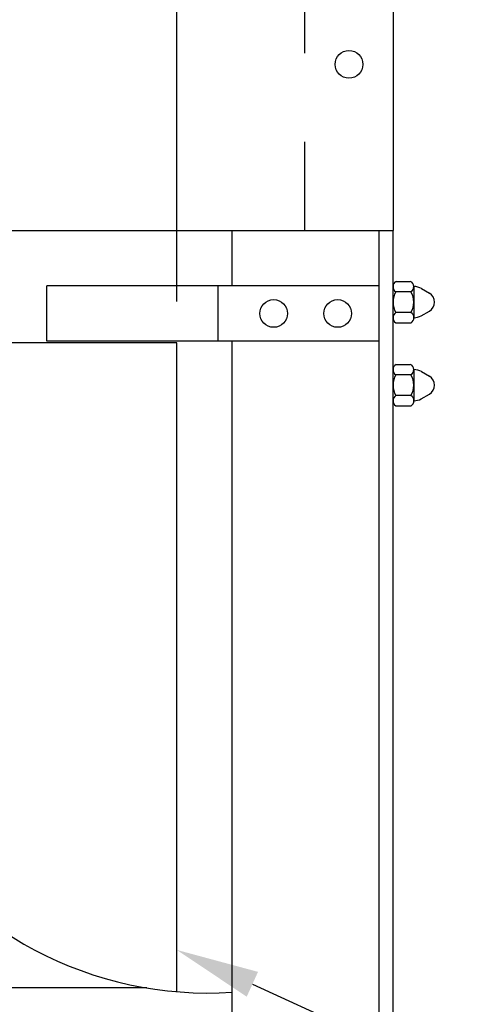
# Model space of a CAD drawing. Header units: inches. Extents: x 169.6 to 213.7, y 214.8 to 266.5.
# Tile 18 of 31: x 206.2 to 206.7, y 222.7 to 223.9. Entities that reach past the tile are written whole.
import ezdxf
from ezdxf import colors
from ezdxf.entities.mleader import LeaderData, LeaderLine
from ezdxf.math import Vec2, Vec3

# ---------------------------------------------------------------- set-up
doc = ezdxf.new("R2010")
doc.units = ezdxf.units.IN
doc.header["$LTSCALE"] = 0.25
doc.header["$MEASUREMENT"] = 0
doc.linetypes.add('HIDDEN', pattern=[0.375, 0.25, -0.125])
doc.layers.add('ANNOTATIONS', color=1, linetype='Continuous')
doc.layers.add('RMX OPERATOR RH', color=7, linetype='Continuous')
doc.styles.add('ARIAL', font='arial.ttf', dxfattribs={"height": 0.09375})
doc.dimstyles.new('STANDARD$0', dxfattribs={"dimtxt": 0.09375, "dimasz": 0.09375, "dimexe": 0.03125, "dimexo": 0.046875, "dimgap": 0.09, "dimtad": 0, "dimtih": 1, "dimtoh": 1, "dimdec": 4, "dimzin": 0, "dimdsep": 46, "dimtxsty": 'ARIAL', "dimcen": 0.09, "dimadec": 0, "dimazin": 0, "dimtfac": 1, "dimtdec": 4, "dimtofl": 0, "dimtmove": 0, "dimatfit": 1, "dimfxl": 1, "dimtolj": 1, "dimtzin": 0, "dimarcsym": 0})

# ---------------------------------------------------------------- blocks, each defined once
blk = doc.blocks.new('*D46')
at = {"layer": 'ANNOTATIONS', "color": 0, "lineweight": -2, "transparency": 16777216}
for p, q in [((206.3652, 223.543), (206.3652, 224.9761)), ((207.3882, 223.6399), (207.3882, 224.9761)), ((206.4589, 224.9448), (206.4892, 224.9448)), ((207.2944, 224.9448), (207.128, 224.9448))]:
    blk.add_line(p, q, dxfattribs=at)
at = {"layer": 'ANNOTATIONS', "color": 0, "transparency": 16777216}
for points in [[(206.4589, 224.9605), (206.4589, 224.9292), (206.3652, 224.9448)], [(207.2944, 224.9605), (207.2944, 224.9292), (207.3882, 224.9448)]]:
    blk.add_solid(points, dxfattribs=at)
at = {"layer": 'defpoints', "color": 0, "transparency": 16777216}
for p in [(207.3882, 224.9448), (207.3882, 223.593), (206.3652, 223.4961)]:
    blk.add_point(p, dxfattribs=at)
at = {"layer": 'ANNOTATIONS', "color": 0, "transparency": 16777216, "insert": (206.8086, 224.9448), "char_height": 0.09375, "attachment_point": 5, "style": 'ARIAL'}
blk.add_mtext('\\A1;1\'-7 3/4"', dxfattribs=at)
blk = doc.blocks.new('*D47')
at = {"layer": 'ANNOTATIONS', "color": 0, "lineweight": -2, "transparency": 16777216}
for p, q in [((206.5839, 224.5117), (206.5839, 224.7285)), ((207.3882, 223.6828), (207.3882, 224.7285)), ((206.6777, 224.6972), (206.771, 224.6972)), ((207.2944, 224.6972), (207.1914, 224.6972))]:
    blk.add_line(p, q, dxfattribs=at)
at = {"layer": 'ANNOTATIONS', "color": 0, "transparency": 16777216}
for points in [[(206.6777, 224.7128), (206.6777, 224.6816), (206.5839, 224.6972)], [(207.2944, 224.7128), (207.2944, 224.6816), (207.3882, 224.6972)]]:
    blk.add_solid(points, dxfattribs=at)
at = {"layer": 'defpoints', "color": 0, "transparency": 16777216}
for p in [(207.3882, 224.6972), (206.5839, 224.4648), (207.3882, 223.6359)]:
    blk.add_point(p, dxfattribs=at)
at = {"layer": 'ANNOTATIONS', "color": 0, "transparency": 16777216, "insert": (206.9812, 224.6972), "char_height": 0.09375, "attachment_point": 5, "style": 'ARIAL'}
blk.add_mtext('\\A1;1\'-3"', dxfattribs=at)

msp = doc.modelspace()

# ---------------------------------------------------------------- linework, layer by layer
at = {"layer": 'RMX OPERATOR RH', "linetype": 'HIDDEN'}
msp.add_line((206.50971, 223.62308), (206.50971, 224.37108), dxfattribs=at)
at = {"layer": 'RMX OPERATOR RH', "linetype": 'Continuous'}
for p, q in [((206.60932, 224.37108), (206.60932, 223.62308)), ((201.18354, 223.62308), (206.60932, 223.62308)), ((206.42768, 223.56058), (206.42768, 223.62308)), ((206.5937, 220.62308), (206.5937, 223.62308)), ((206.60932, 220.62308), (206.60932, 223.62308)), ((206.5937, 223.56058), (206.2187, 223.56058)), ((206.2187, 223.49808), (206.2187, 223.56058)), ((206.41206, 223.49808), (206.41206, 223.56058)), ((206.61266, 223.56562), (206.62876, 223.56562)), ((206.63274, 223.5599), (206.63283, 223.52379)), ((206.62916, 223.5539), (206.61238, 223.5539)), ((206.64139, 223.55746), (206.65038, 223.55226)), ((206.62954, 223.53047), (206.61255, 223.53047)), ((206.64086, 223.52663), (206.65037, 223.5321)), ((206.61228, 223.51875), (206.62957, 223.51875)), ((206.36518, 223.49608), (205.46794, 223.49608)), ((206.5937, 223.49808), (206.2187, 223.49808)), ((206.36518, 222.7637), (206.36518, 223.49608)), ((206.42768, 220.62308), (206.42768, 223.49808)), ((206.61266, 223.47187), (206.62876, 223.47187)), ((206.62916, 223.46015), (206.61238, 223.46015)), ((206.63274, 223.46615), (206.63283, 223.43004)), ((206.64139, 223.46371), (206.65038, 223.45851)), ((206.62954, 223.43672), (206.61255, 223.43672)), ((206.64086, 223.43288), (206.65037, 223.43835)), ((206.61228, 223.425), (206.62957, 223.425)), ((206.33124, 222.76796), (201.46162, 222.76796))]:
    msp.add_line(p, q, dxfattribs=at)
msp.add_lwpolyline([(205.31634, 223.62108, -0.0499412), (205.43843, 223.52433, 0.0213594), (205.64688, 223.33883, 0.0045996), (205.87849, 223.15333, -0.0934876), (206.04061, 222.96783, 0.2835307), (206.42768, 222.76315, -0.7284736)], format="xyb", dxfattribs=at)
for centre in [(206.55952, 223.81058), (206.55952, 223.81058), (206.47456, 223.52933), (206.54682, 223.52933)]:
    msp.add_circle(centre, 0.01562, dxfattribs=at)
for centre, radius, start, end in [((206.61626, 223.55967), 0.00695, 121.14195, 236.053), ((206.6263, 223.55967), 0.00644, 296.37331, 67.572), ((206.63268, 223.54218), 0.01758, 60.31878, 89.81596), ((206.63268, 223.54218), 0.02344, 150, 210), ((206.60924, 223.54218), 0.02344, 330, 30), ((206.6444, 223.54218), 0.01172, 300.59993, 59.33539), ((206.61639, 223.52452), 0.00708, 122.85083, 234.55899), ((206.62617, 223.52452), 0.0067, 300.49023, 62.69187), ((206.63268, 223.54218), 0.01758, 270.60385, 297.73694), ((206.61626, 223.46592), 0.00695, 121.14195, 236.053), ((206.6263, 223.46592), 0.00644, 296.37331, 67.572), ((206.63268, 223.44843), 0.02344, 150, 210), ((206.60924, 223.44843), 0.02344, 330, 30), ((206.63268, 223.44843), 0.01758, 60.31878, 89.81596), ((206.6444, 223.44843), 0.01172, 300.59993, 59.33539), ((206.61639, 223.43077), 0.00708, 122.85083, 234.55899), ((206.62617, 223.43077), 0.0067, 300.49023, 62.69187), ((206.63268, 223.44843), 0.01758, 270.60385, 297.73694)]:
    msp.add_arc(centre, radius, start, end, dxfattribs=at)

# ---------------------------------------------------------------- dimensions: what is measured, and where the dimension line sits
at = {"layer": 'ANNOTATIONS'}
for base, p1, p2, text, picture, middle in [((207.38818, 224.94484), (206.36518, 223.49608), (207.38818, 223.59302), '1\'-7 3/4"', '*D46', (206.80859, 224.94484)), ((207.38818, 224.69722), (206.58393, 224.46483), (207.38818, 223.63595), '1\'-3"', '*D47', (206.98123, 224.69722))]:
    dim = msp.add_linear_dim(base=base, p1=p1, p2=p2, text=text, dimstyle='STANDARD$0', dxfattribs=at)
    dim.commit()
    dim.dimension.update_dxf_attribs({"geometry": picture, "text_midpoint": middle, "dimtype": 160})

# ---------------------------------------------------------------- leaders
ml = msp.add_multileader_mtext('Standard', dxfattribs=at)
ml.set_content('JAMB BEYOND', color=256, style='ARIAL')
ml.set_leader_properties()
ml.build(insert=Vec2(0, 0))
ml.multileader.update_dxf_attribs({"dogleg_length": 0.36, "arrow_head_size": 0.09375})
ctx = ml.context
ctx.base_point, ctx.char_height, ctx.arrow_head_size, ctx.landing_gap_size, ctx.plane_origin = Vec3(207.85958, 222.17551), 0.09375, 0.09375, 0.09, Vec3(206.0972, 222.35099)
notes = []
notes.append((ctx, [(0, (1, 1, 0), (207.76162, 222.17551), (1, 0), 0.09796, [(0, [(206.36518, 222.8109)], 0, [])])]))
ctx.mtext.insert, ctx.mtext.flow_direction = Vec3(207.94958, 222.22318), 5
for ctx, leaders in notes:
    for number, flags, end, landing, length, lines in leaders:
        leader = LeaderData()
        leader.index, (leader.has_last_leader_line, leader.has_dogleg_vector, leader.attachment_direction) = number, flags
        leader.last_leader_point, leader.dogleg_vector, leader.dogleg_length = Vec3(end), Vec3(landing), length
        for number, points, colour, breaks in lines:
            line = LeaderLine()
            line.index, line.vertices, line.color, line.breaks = number, Vec3.list(points), colors.encode_raw_color(colour), breaks
            leader.lines.append(line)
        ctx.leaders.append(leader)

doc.saveas('drawing.dxf')
